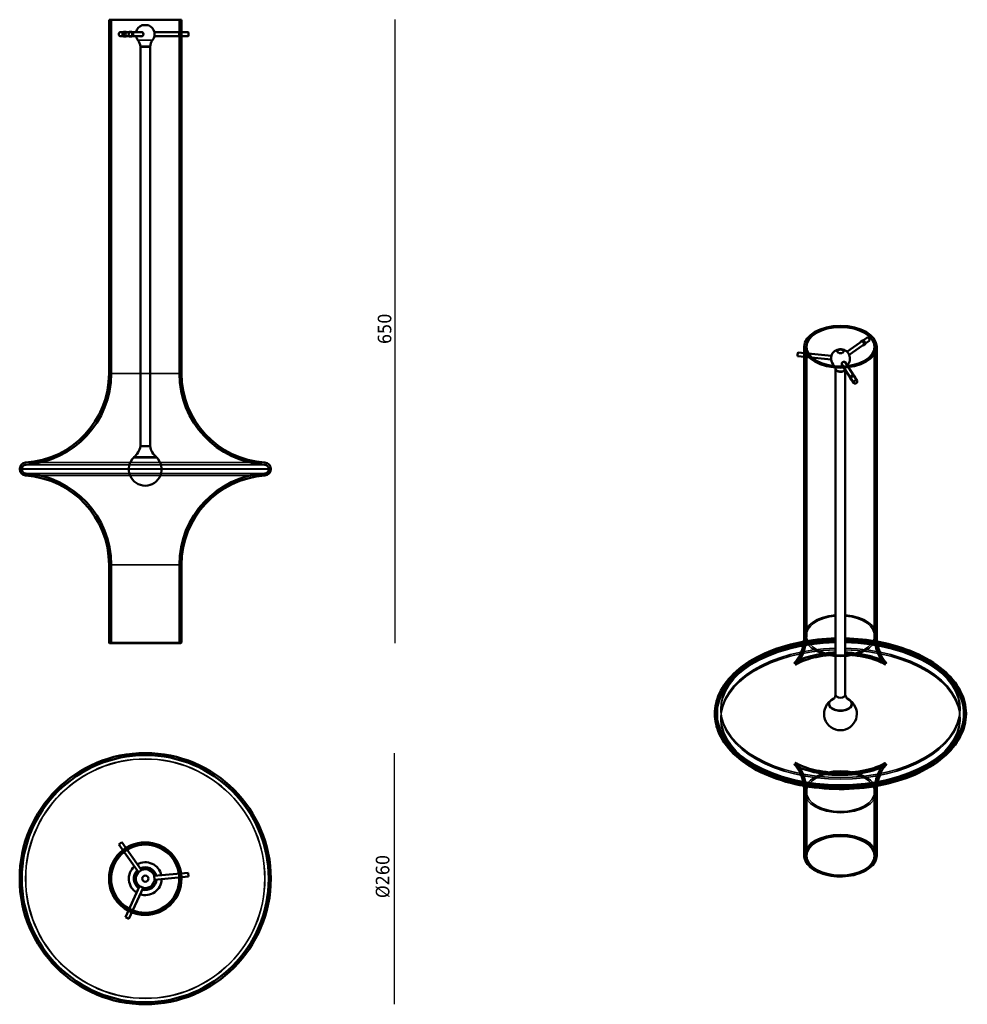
# Model space of a CAD drawing. Header units: millimetres. Extents: x 346 to 1327, y 86 to 1105.
import ezdxf

# ---------------------------------------------------------------- set-up
doc = ezdxf.new("R2010")
doc.units = ezdxf.units.MM
doc.header["$LTSCALE"] = 4
for name, color, linetype, lineweight in [('Quota (ISO)', 7, 'Continuous', 25), ('Visibile (ISO)', 7, 'Continuous', 50), ('Visibile sottile (ISO)', 7, 'Continuous', 35)]:
    doc.layers.add(name, color=color, linetype=linetype, lineweight=lineweight)
doc.styles.add('Testo nota (ISO)', font='tahoma.ttf')
doc.dimstyles.new('Default (ISO)', dxfattribs={"dimscale": 4, "dimtxt": 3.5, "dimasz": 2.5, "dimexe": 3.175, "dimexo": 0, "dimgap": 0.762, "dimtad": 1, "dimrnd": 1e-08, "dimzin": 0, "dimtxsty": 'Testo nota (ISO)', "dimcen": 0.09, "dimdle": 10, "dimclrd": 256, "dimclre": 256, "dimclrt": 256, "dimazin": 0, "dimtfac": 1.001486, "dimtmove": 0, "dimatfit": 3, "dimfxl": 1, "dimtolj": 1, "dimtzin": 0, "dimlwd": -1, "dimlwe": -1, "dimarcsym": 0})

# ---------------------------------------------------------------- blocks, each defined once
blk = doc.blocks.new('*D3')
at = {"layer": 'Defpoints', "color": 0, "transparency": 16777216}
for p in [(513.5, 1105.3), (513, 460.3), (734.4, 460.3)]:
    blk.add_point(p, dxfattribs=at)
at = {"layer": 'Quota (ISO)', "transparency": 16777216}
blk.add_line((734.4, 1105.3), (734.4, 460.3), dxfattribs=at)
at = {"layer": 'Quota (ISO)', "transparency": 16777216, "insert": (716.7, 764.4), "char_height": 14, "attachment_point": 1, "rotation": 90, "style": 'Testo nota (ISO)'}
blk.add_mtext('\\A1; \\fTahoma|b0|i0;\\H14.0000;650', dxfattribs=at)
blk = doc.blocks.new('_None')
blk = doc.blocks.new('*D5')
at = {"layer": 'Defpoints', "color": 0, "transparency": 16777216}
for p in [(476, 346.5), (476, 86.5), (733.7, 86.5)]:
    blk.add_point(p, dxfattribs=at)
at = {"layer": 'Quota (ISO)', "transparency": 16777216}
blk.add_line((733.7, 346.5), (733.7, 86.5), dxfattribs=at)
at = {"layer": 'Quota (ISO)', "transparency": 16777216, "insert": (714.7, 191.3), "char_height": 14, "attachment_point": 1, "rotation": 90, "style": 'Testo nota (ISO)'}
blk.add_mtext('\\A1; \\fTahoma|b0|i0;\\H14.0000;Ø260', dxfattribs=at)

msp = doc.modelspace()

# ---------------------------------------------------------------- linework, layer by layer
at = {"layer": 'Visibile (ISO)'}
for p, q in [((513.48, 1105.251), (438.48, 1105.251)), ((438.48, 739.251), (438.48, 1105.251)), ((440.68, 1105.251), (511.28, 1105.251)), ((440.68, 739.251), (440.68, 1105.251)), ((511.28, 739.251), (511.28, 1105.251)), ((513.48, 739.251), (513.48, 1105.251)), ((457.271, 1092.251), (450.129, 1092.251)), ((455.588, 1092.751), (454.317, 1092.751)), ((472.217, 1092.251), (457.271, 1092.251)), ((461.222, 1092.751), (460.302, 1092.751)), ((472.731, 1099.444), (479.229, 1099.444)), ((485.521, 1092.251), (520.54, 1092.251)), ((511.13, 1092.751), (513.32, 1092.751)), ((457.271, 1088.251), (450.129, 1088.251)), ((455.588, 1087.751), (454.317, 1087.751)), ((472.217, 1088.251), (457.271, 1088.251)), ((461.222, 1087.751), (460.302, 1087.751)), ((485.521, 1088.251), (520.54, 1088.251)), ((511.13, 1087.751), (513.32, 1087.751)), ((480.998, 1077.347), (470.962, 1077.347)), ((470.962, 1077.001), (470.962, 1077.347)), ((480.998, 1077.001), (470.962, 1077.001)), ((470.98, 664.001), (470.98, 1077.001)), ((480.98, 664.001), (480.98, 1077.001)), ((480.998, 1077.001), (480.998, 1077.347)), ((1202.481, 761.69), (1223.238, 776.118)), ((1158.287, 468.011), (1158.287, 766.849)), ((1160.487, 468.011), (1160.487, 766.849)), ((1204.764, 758.405), (1225.521, 772.834)), ((1216.883, 772.31), (1218.291, 773.288)), ((1219.737, 768.204), (1221.144, 769.183)), ((1231.087, 468.011), (1231.087, 766.849)), ((1233.287, 468.011), (1233.287, 766.849)), ((1186.093, 753.549), (1151.481, 756.97)), ((1186.487, 757.53), (1151.875, 760.95)), ((1160.776, 755.549), (1158.606, 755.763)), ((1161.268, 760.525), (1159.098, 760.739)), ((1190.769, 743.783), (1190.769, 743.994)), ((1197.223, 748.649), (1209.618, 729.289)), ((1200.591, 750.806), (1212.987, 731.446)), ((1190.787, 406.569), (1190.787, 743.538)), ((1200.787, 406.569), (1200.787, 743.083)), ((1205.896, 734.176), (1206.66, 732.982)), ((1210.107, 736.872), (1210.871, 735.678)), ((480.98, 664.001), (470.98, 664.001)), ((480.98, 664.001), (470.98, 664.001)), ((464.141, 652.301), (487.819, 652.301)), ((464.18, 652.601), (487.78, 652.601)), ((464.18, 652.601), (464.18, 652.301)), ((464.18, 652.301), (487.78, 652.301)), ((487.78, 652.601), (487.78, 652.301)), ((345.98, 640.037), (345.98, 640.465)), ((348.18, 640.037), (348.18, 640.465)), ((603.78, 640.037), (603.78, 640.465)), ((605.98, 640.037), (605.98, 640.465)), ((438.48, 460.751), (438.48, 541.251)), ((440.68, 460.251), (440.68, 541.251)), ((511.28, 460.251), (511.28, 541.251)), ((513.48, 460.751), (513.48, 541.251)), ((512.98, 460.251), (438.98, 460.251)), ((511.28, 460.251), (440.68, 460.251)), ((1065.787, 387.003), (1065.787, 387.352)), ((1067.987, 387.003), (1067.987, 387.352)), ((1183.987, 397.261), (1183.987, 397.016)), ((1207.587, 397.261), (1207.587, 397.016)), ((1323.587, 387.003), (1323.587, 387.352)), ((1325.787, 387.003), (1325.787, 387.352)), ((1158.287, 240.617), (1158.287, 306.345)), ((1160.487, 240.208), (1160.487, 306.345)), ((1231.087, 240.208), (1231.087, 306.345)), ((1233.287, 240.617), (1233.287, 306.345)), ((451.762, 254.181), (448.497, 251.87)), ((468.867, 223.086), (448.497, 251.87)), ((472.132, 225.397), (451.762, 254.181)), ((453.599, 243.796), (452.325, 245.596)), ((457.68, 246.684), (456.406, 248.484)), ((468.663, 222.942), (472.336, 225.541)), ((485.219, 219.612), (485.634, 215.132)), ((485.242, 219.363), (520.355, 222.613)), ((485.611, 215.38), (520.724, 218.63)), ((510.811, 222.232), (513.007, 222.435)), ((511.272, 217.253), (513.468, 217.456)), ((520.724, 218.63), (520.355, 222.613)), ((470.197, 208.716), (455.454, 176.682)), ((473.831, 207.044), (459.088, 175.01)), ((474.058, 206.939), (469.97, 208.821)), ((458.988, 185.557), (458.066, 183.553)), ((463.53, 183.466), (462.608, 181.463)), ((455.454, 176.682), (459.088, 175.01))]:
    msp.add_line(p, q, dxfattribs=at)
for radius in [130, 130, 127.8, 127.8, 37.5, 35.3, 3.249]:
    msp.add_circle((475.98, 216.498), radius, dxfattribs=at)
for centre, radius, start, end in [((475.98, 1090.251), 9.75, 109.462366, 168.162996), ((475.98, 1090.251), 9.75, 12.267621, 70.537634), ((475.98, 1090.251), 9.75, 191.837004, 218.269619), ((458.594, 1076.536), 12.394, 3.753628, 38.269619), ((493.366, 1076.536), 12.394, 141.730381, 176.246372), ((475.98, 1090.251), 9.75, 321.730381, 347.732379), ((1195.787, 754.601), 9.75, 314.466809, 163.582718), ((1195.787, 754.601), 9.75, 185.12969, 229.337541), ((345.98, 739.251), 92.5, 273.764552, 0), ((345.98, 739.251), 94.7, 273.764552, 0), ((605.98, 739.251), 94.7, 180, 266.235448), ((605.98, 739.251), 92.5, 180, 266.235448), ((453.613, 666.632), 17.565, 306.983268, 351.38532), ((498.347, 666.632), 17.565, 188.61468, 233.016732), ((475.98, 640.101), 17, 134.139443, 45.860557), ((352.48, 640.465), 6.5, 93.764552, 180), ((352.48, 640.465), 4.3, 93.764552, 180), ((599.48, 640.465), 4.3, 0, 86.235448), ((599.48, 640.465), 6.5, 0, 86.235448), ((352.48, 640.037), 6.5, 180, 266.235448), ((352.48, 640.037), 4.3, 180, 266.235448), ((345.98, 541.251), 92.5, 0, 86.235448), ((345.98, 541.251), 94.7, 0, 86.235448), ((605.98, 541.251), 94.7, 93.764552, 180), ((605.98, 541.251), 92.5, 93.764552, 180), ((599.48, 640.037), 4.3, 273.764552, 0), ((599.48, 640.037), 6.5, 273.764552, 0), ((438.98, 460.751), 0.5, 180, 270), ((512.98, 460.751), 0.5, 270, 0), ((1195.787, 387.055), 17, 127.389414, 52.610586), ((475.98, 216.498), 37.5, 128.34427, 242.229819), ((475.98, 216.498), 37.5, 128.34427, 242.229819), ((475.98, 216.498), 37.5, 128.34427, 242.229819), ((475.98, 216.498), 37.5, 8.34427, 122.229819), ((475.98, 216.498), 37.5, 8.34427, 122.229819), ((475.98, 216.498), 37.5, 8.34427, 122.229819), ((475.98, 216.498), 35.3, 8.535004, 122.039086), ((475.98, 216.498), 35.3, 8.535004, 122.039086), ((475.98, 216.498), 35.3, 8.535004, 122.039086), ((475.98, 216.498), 35.3, 128.535004, 242.039086), ((475.98, 216.498), 35.3, 128.535004, 242.039086), ((475.98, 216.498), 35.3, 128.535004, 242.039086), ((475.98, 216.498), 17, 132.043372, 238.530718), ((475.98, 216.498), 11.839, 135.01291, 235.56118), ((475.98, 216.498), 11.8, 135.045302, 235.528788), ((475.98, 216.498), 17, 12.043372, 118.530718), ((475.98, 216.498), 11.839, 15.01291, 115.56118), ((475.98, 216.498), 11.8, 15.045302, 115.528788), ((475.98, 216.498), 9.75, 18.629409, 111.944681), ((475.98, 216.498), 37.5, 248.34427, 2.229819), ((475.98, 216.498), 37.5, 248.34427, 2.229819), ((475.98, 216.498), 37.5, 248.34427, 2.229819), ((475.98, 216.498), 35.3, 248.535004, 2.039086), ((475.98, 216.498), 35.3, 248.535004, 2.039086), ((475.98, 216.498), 35.3, 248.535004, 2.039086), ((475.98, 216.498), 9.75, 138.629409, 231.944681), ((475.98, 216.498), 17, 252.043372, 358.530718), ((475.98, 216.498), 11.839, 255.01291, 355.56118), ((475.98, 216.498), 11.8, 255.045302, 355.528788), ((475.98, 216.498), 9.75, 258.629409, 351.944681)]:
    msp.add_arc(centre, radius, start, end, dxfattribs=at)
for centre, major_axis, ratio, start_param, end_param in [((450.129, 1090.251), (0, -2), 0.81626823, 3.14159265, 6.28318531), ((472.014, 1090.251), (0, 2.25), 0.90841367, 2.6657104, 6.75906756), ((472.217, 1090.251), (0, 2.25), 0.90841367, 0.04980982, 0.47588225), ((472.217, 1090.251), (0, 2), 0.90841367, 3.14159265, 6.28318531), ((485.426, 1090.251), (0, 2.25), 0.09214544, 3.54241897, 5.88235899), ((520.54, 1090.251), (0, 2), 0.09214544, 3.14159265, 6.28318531), ((472.217, 1090.251), (0, -2.25), 0.90841367, 5.80730306, 6.23337548), ((1224.379, 774.476), (-1.142, 1.642), 0.62809416, 3.14159265, 6.28318531), ((1151.678, 758.96), (-0.197, -1.99), 0.13775298, 3.14159265, 6.28318531), ((1186.436, 755.525), (-0.221, -2.239), 0.13775298, 3.76820986, 5.6565681), ((1195.787, 743.783), (-5.018, 0), 0.57735027, 0, 2.9425076), ((1195.787, 744.065), (-5.018, 0), 0.57735027, 0.04640785, 2.88116973), ((1199.076, 749.464), (-1.895, -1.213), 0.76584714, 2.6657104, 6.75906756), ((1198.907, 749.727), (-1.684, -1.078), 0.76584714, 5.7036341, 6.28318531), ((1198.907, 749.727), (-1.895, -1.213), 0.76584714, 0.09096005, 0.47588225), ((1198.907, 749.727), (1.684, 1.078), 0.76584714, 0, 0.5795512), ((1198.907, 749.727), (1.895, 1.213), 0.76584714, 5.80730306, 6.19222525), ((1195.787, 397.261), (11.8, 0), 0.57735027, 2.19827466, 7.2265033), ((1195.787, 397.016), (11.839, 0), 0.57735027, 3.03197881, 6.39279915), ((1195.787, 406.569), (-5, 0), 0.57735027, 0, 3.14159265), ((1195.787, 406.569), (-5, 0), 0.57735027, 0, 3.14159265), ((1195.787, 397.016), (11.8, 0), 0.57735027, 3.14159265, 6.28318531)]:
    msp.add_ellipse(centre, major_axis=major_axis, ratio=ratio, start_param=start_param, end_param=end_param, dxfattribs=at)
for centre, major_axis, ratio in [((457.271, 1090.251), (0, -2), 0.90841367), ((1195.787, 766.849), (-37.5, 0), 0.57735027), ((1195.787, 766.849), (35.3, 0), 0.57735027), ((1195.787, 762.107), (3.249, 0), 0.57735027), ((1211.302, 730.367), (-1.684, -1.078), 0.76584714), ((1195.787, 240.208), (-35.3, 0), 0.57735027)]:
    msp.add_ellipse(centre, major_axis=major_axis, ratio=ratio, dxfattribs=at)
for points, knots in [([(455.559, 1092.251), (455.42, 1092.374), (455.267, 1092.48), (454.849, 1092.688), (454.574, 1092.751), (454.061, 1092.751), (453.79, 1092.688), (453.296, 1092.433), (453.073, 1092.241), (452.723, 1091.797), (452.573, 1091.516), (452.373, 1090.9), (452.325, 1090.565), (452.325, 1090.251)], [0.976767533, 0.976767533, 0.976767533, 0.976767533, 1.036218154, 1.036218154, 1.13041977, 1.13041977, 1.224621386, 1.224621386, 1.318823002, 1.318823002, 1.413024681, 1.413024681, 1.50722636, 1.50722636, 1.50722636, 1.50722636]), ([(452.325, 1090.251), (452.325, 1089.937), (452.373, 1089.602), (452.573, 1088.986), (452.723, 1088.705), (453.073, 1088.261), (453.296, 1088.069), (453.79, 1087.814), (454.061, 1087.751), (454.574, 1087.751), (454.849, 1087.814), (455.267, 1088.022), (455.42, 1088.128), (455.559, 1088.252)], [0, 0, 0, 0, 0.094201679, 0.094201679, 0.188403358, 0.188403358, 0.282604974, 0.282604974, 0.37680659, 0.37680659, 0.471008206, 0.471008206, 0.530458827, 0.530458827, 0.530458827, 0.530458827]), ([(453.599, 1090.251), (453.599, 1090.565), (453.647, 1090.9), (453.846, 1091.516), (453.996, 1091.797), (454.345, 1092.241), (454.568, 1092.433), (455.061, 1092.688), (455.332, 1092.751), (455.844, 1092.751), (456.12, 1092.688), (456.538, 1092.48), (456.692, 1092.374), (456.831, 1092.251)], [-1.507288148, -1.507288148, -1.507288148, -1.507288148, -1.413082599, -1.413082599, -1.318877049, -1.318877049, -1.22467158, -1.22467158, -1.130466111, -1.130466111, -1.036260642, -1.036260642, -0.97680851, -0.97680851, -0.97680851, -0.97680851]), ([(456.831, 1088.252), (456.692, 1088.128), (456.538, 1088.022), (456.12, 1087.814), (455.844, 1087.751), (455.332, 1087.751), (455.061, 1087.814), (454.568, 1088.069), (454.345, 1088.261), (453.996, 1088.705), (453.846, 1088.986), (453.647, 1089.602), (453.599, 1089.937), (453.599, 1090.251)], [-0.530479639, -0.530479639, -0.530479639, -0.530479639, -0.471027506, -0.471027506, -0.376822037, -0.376822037, -0.282616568, -0.282616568, -0.188411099, -0.188411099, -0.094205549, -0.094205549, 0, 0, 0, 0]), ([(458.953, 1092.251), (459.099, 1092.374), (459.264, 1092.48), (459.715, 1092.688), (460.017, 1092.751), (460.588, 1092.751), (460.894, 1092.688), (461.46, 1092.433), (461.72, 1092.241), (462.132, 1091.797), (462.311, 1091.516), (462.549, 1090.9), (462.608, 1090.565), (462.608, 1090.251)], [0.976767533, 0.976767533, 0.976767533, 0.976767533, 1.036218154, 1.036218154, 1.13041977, 1.13041977, 1.224621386, 1.224621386, 1.318823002, 1.318823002, 1.413024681, 1.413024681, 1.50722636, 1.50722636, 1.50722636, 1.50722636]), ([(463.53, 1090.251), (463.53, 1090.565), (463.471, 1090.9), (463.232, 1091.516), (463.053, 1091.797), (462.64, 1092.241), (462.38, 1092.433), (461.813, 1092.688), (461.507, 1092.751), (460.937, 1092.751), (460.634, 1092.688), (460.184, 1092.48), (460.02, 1092.374), (459.873, 1092.251)], [-1.507288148, -1.507288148, -1.507288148, -1.507288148, -1.413082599, -1.413082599, -1.318877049, -1.318877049, -1.22467158, -1.22467158, -1.130466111, -1.130466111, -1.036260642, -1.036260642, -0.97680851, -0.97680851, -0.97680851, -0.97680851]), ([(462.608, 1090.251), (462.608, 1089.937), (462.549, 1089.602), (462.311, 1088.986), (462.132, 1088.705), (461.72, 1088.261), (461.46, 1088.069), (460.894, 1087.814), (460.588, 1087.751), (460.302, 1087.751)], [0, 0, 0, 0, 0.094201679, 0.094201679, 0.188403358, 0.188403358, 0.282604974, 0.282604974, 0.37680659, 0.37680659, 0.37680659, 0.37680659]), ([(461.222, 1087.751), (461.507, 1087.751), (461.813, 1087.814), (462.38, 1088.069), (462.64, 1088.261), (463.053, 1088.705), (463.232, 1088.986), (463.471, 1089.602), (463.53, 1089.937), (463.53, 1090.251)], [-0.376822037, -0.376822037, -0.376822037, -0.376822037, -0.282616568, -0.282616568, -0.188411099, -0.188411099, -0.094205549, -0.094205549, 0, 0, 0, 0]), ([(510.96, 1092.251), (510.982, 1092.374), (511.006, 1092.48), (511.065, 1092.688), (511.101, 1092.751), (511.159, 1092.751), (511.185, 1092.688), (511.225, 1092.433), (511.239, 1092.241), (511.258, 1091.797), (511.264, 1091.516), (511.271, 1090.9), (511.272, 1090.565), (511.272, 1089.937), (511.271, 1089.602), (511.264, 1088.986), (511.258, 1088.705), (511.239, 1088.261), (511.225, 1088.069), (511.185, 1087.814), (511.159, 1087.751), (511.101, 1087.751), (511.065, 1087.814), (511.006, 1088.022), (510.982, 1088.128), (510.96, 1088.252)], [-1.28412371, -1.28412371, -1.28412371, -1.28412371, -1.22467158, -1.22467158, -1.13046611, -1.13046611, -1.03626064, -1.03626064, -0.94205517, -0.94205517, -0.84784962, -0.84784962, -0.75364407, -0.75364407, -0.65943852, -0.65943852, -0.56523298, -0.56523298, -0.47102751, -0.47102751, -0.37682204, -0.37682204, -0.28261657, -0.28261657, -0.22316444, -0.22316444, -0.22316444, -0.22316444]), ([(513.152, 1088.252), (513.174, 1088.128), (513.197, 1088.022), (513.256, 1087.814), (513.292, 1087.751), (513.349, 1087.751), (513.376, 1087.814), (513.417, 1088.069), (513.432, 1088.261), (513.452, 1088.705), (513.458, 1088.986), (513.466, 1089.602), (513.468, 1089.937), (513.468, 1090.565), (513.466, 1090.9), (513.458, 1091.516), (513.452, 1091.797), (513.432, 1092.241), (513.417, 1092.433), (513.376, 1092.688), (513.349, 1092.751), (513.292, 1092.751), (513.256, 1092.688), (513.197, 1092.48), (513.174, 1092.374), (513.152, 1092.251)], [0.22315435, 0.22315435, 0.22315435, 0.22315435, 0.28260497, 0.28260497, 0.37680659, 0.37680659, 0.47100821, 0.47100821, 0.56520982, 0.56520982, 0.6594115, 0.6594115, 0.75361318, 0.75361318, 0.84781486, 0.84781486, 0.94201654, 0.94201654, 1.03621815, 1.03621815, 1.13041977, 1.13041977, 1.22462139, 1.22462139, 1.28407201, 1.28407201, 1.28407201, 1.28407201]), ([(460.302, 1087.751), (460.017, 1087.751), (459.715, 1087.814), (459.264, 1088.022), (459.099, 1088.128), (458.953, 1088.252)], [0.37680659, 0.37680659, 0.37680659, 0.37680659, 0.471008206, 0.471008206, 0.530458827, 0.530458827, 0.530458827, 0.530458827]), ([(459.873, 1088.252), (460.02, 1088.128), (460.184, 1088.022), (460.634, 1087.814), (460.937, 1087.751), (461.222, 1087.751)], [-0.530479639, -0.530479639, -0.530479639, -0.530479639, -0.471027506, -0.471027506, -0.376822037, -0.376822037, -0.376822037, -0.376822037]), ([(1216.37, 771.344), (1216.389, 771.536), (1216.437, 771.72), (1216.62, 772.087), (1216.775, 772.25), (1217.131, 772.459), (1217.355, 772.518), (1217.839, 772.506), (1218.1, 772.436), (1218.583, 772.204), (1218.837, 772.027), (1219.301, 771.585), (1219.509, 771.318), (1219.836, 770.783), (1219.977, 770.477), (1220.162, 769.872), (1220.208, 769.574), (1220.208, 769.061), (1220.162, 768.813), (1219.977, 768.411), (1219.836, 768.258), (1219.509, 768.069), (1219.301, 768.021), (1218.953, 768.041), (1218.83, 768.063), (1218.707, 768.098)], [-1.48479018, -1.48479018, -1.48479018, -1.48479018, -1.4130826, -1.4130826, -1.31887705, -1.31887705, -1.22467158, -1.22467158, -1.13046611, -1.13046611, -1.03626064, -1.03626064, -0.94205517, -0.94205517, -0.84784962, -0.84784962, -0.75364407, -0.75364407, -0.65943852, -0.65943852, -0.56523298, -0.56523298, -0.47102751, -0.47102751, -0.4236759, -0.4236759, -0.4236759, -0.4236759]), ([(1220.113, 769.075), (1220.236, 769.04), (1220.359, 769.018), (1220.707, 768.999), (1220.916, 769.047), (1221.244, 769.237), (1221.385, 769.39), (1221.571, 769.792), (1221.617, 770.04), (1221.617, 770.553), (1221.571, 770.852), (1221.385, 771.456), (1221.244, 771.761), (1220.916, 772.296), (1220.707, 772.562), (1220.243, 773.005), (1219.988, 773.181), (1219.505, 773.413), (1219.245, 773.483), (1218.761, 773.495), (1218.538, 773.437), (1218.183, 773.229), (1218.028, 773.066), (1217.846, 772.699), (1217.798, 772.515), (1217.779, 772.324)], [0.42365988, 0.42365988, 0.42365988, 0.42365988, 0.47100821, 0.47100821, 0.56520982, 0.56520982, 0.6594115, 0.6594115, 0.75361318, 0.75361318, 0.84781486, 0.84781486, 0.94201654, 0.94201654, 1.03621815, 1.03621815, 1.13041977, 1.13041977, 1.22462139, 1.22462139, 1.318823, 1.318823, 1.41302468, 1.41302468, 1.48472853, 1.48472853, 1.48472853, 1.48472853]), ([(1159.301, 760.216), (1159.296, 760.261), (1159.29, 760.303), (1159.255, 760.522), (1159.211, 760.643), (1159.116, 760.755), (1159.057, 760.753), (1158.938, 760.613), (1158.877, 760.474), (1158.771, 760.116), (1158.719, 759.874), (1158.631, 759.314), (1158.594, 758.996), (1158.54, 758.379), (1158.518, 758.039), (1158.491, 757.389), (1158.485, 757.079), (1158.485, 756.823)], [0.827133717, 0.827133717, 0.827133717, 0.827133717, 0.847814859, 0.847814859, 0.942016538, 0.942016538, 1.036218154, 1.036218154, 1.13041977, 1.13041977, 1.224621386, 1.224621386, 1.318823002, 1.318823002, 1.413024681, 1.413024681, 1.50722636, 1.50722636, 1.50722636, 1.50722636]), ([(1158.485, 756.823), (1158.485, 756.567), (1158.491, 756.329), (1158.518, 755.973), (1158.54, 755.854), (1158.594, 755.747), (1158.631, 755.75), (1158.719, 755.894), (1158.771, 756.034), (1158.827, 756.223), (1158.83, 756.233), (1158.833, 756.243)], [0, 0, 0, 0, 0.094201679, 0.094201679, 0.188403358, 0.188403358, 0.282604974, 0.282604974, 0.37680659, 0.37680659, 0.382087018, 0.382087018, 0.382087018, 0.382087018]), ([(1160.658, 756.608), (1160.658, 756.865), (1160.664, 757.174), (1160.691, 757.824), (1160.712, 758.164), (1160.764, 758.781), (1160.8, 759.099), (1160.888, 759.66), (1160.94, 759.902), (1161.046, 760.26), (1161.107, 760.398), (1161.227, 760.539), (1161.286, 760.541), (1161.383, 760.429), (1161.427, 760.307), (1161.463, 760.088), (1161.469, 760.046), (1161.474, 760.001)], [-1.507288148, -1.507288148, -1.507288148, -1.507288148, -1.413082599, -1.413082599, -1.318877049, -1.318877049, -1.22467158, -1.22467158, -1.130466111, -1.130466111, -1.036260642, -1.036260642, -0.942055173, -0.942055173, -0.847849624, -0.847849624, -0.827165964, -0.827165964, -0.827165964, -0.827165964]), ([(1161.002, 756.029), (1160.999, 756.019), (1160.996, 756.008), (1160.94, 755.82), (1160.888, 755.68), (1160.8, 755.536), (1160.764, 755.532), (1160.712, 755.64), (1160.691, 755.759), (1160.664, 756.115), (1160.658, 756.352), (1160.658, 756.608)], [-0.382102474, -0.382102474, -0.382102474, -0.382102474, -0.376822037, -0.376822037, -0.282616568, -0.282616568, -0.188411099, -0.188411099, -0.094205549, -0.094205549, 0, 0, 0, 0]), ([(1190.774, 743.931), (1190.741, 744.341), (1190.669, 744.737), (1190.475, 745.454), (1190.353, 745.773), (1190.1, 746.312), (1189.97, 746.531), (1189.739, 746.872), (1189.638, 746.993), (1189.492, 747.154), (1189.446, 747.195), (1189.433, 747.205)], [5.713718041, 5.713718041, 5.713718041, 5.713718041, 5.822790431, 5.822790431, 5.931862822, 5.931862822, 6.040935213, 6.040935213, 6.150007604, 6.150007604, 6.259079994, 6.259079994, 6.259079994, 6.259079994]), ([(1210.34, 736.033), (1210.34, 736.29), (1210.283, 736.548), (1210.049, 736.991), (1209.873, 737.175), (1209.464, 737.437), (1209.205, 737.531), (1208.633, 737.607), (1208.32, 737.589), (1207.731, 737.463), (1207.416, 737.348), (1206.832, 737.025), (1206.564, 736.818), (1206.14, 736.379), (1205.956, 736.117), (1205.711, 735.572), (1205.65, 735.289), (1205.65, 734.776), (1205.711, 734.513), (1205.956, 734.052), (1206.14, 733.854), (1206.523, 733.597), (1206.729, 733.505), (1206.955, 733.449)], [-1.50728815, -1.50728815, -1.50728815, -1.50728815, -1.4130826, -1.4130826, -1.31887705, -1.31887705, -1.22467158, -1.22467158, -1.13046611, -1.13046611, -1.03626064, -1.03626064, -0.94205517, -0.94205517, -0.84784962, -0.84784962, -0.75364407, -0.75364407, -0.65943852, -0.65943852, -0.56523298, -0.56523298, -0.48955897, -0.48955897, -0.48955897, -0.48955897]), ([(1207.718, 732.257), (1207.492, 732.313), (1207.286, 732.404), (1206.904, 732.661), (1206.72, 732.858), (1206.475, 733.319), (1206.415, 733.582), (1206.415, 734.095), (1206.475, 734.378), (1206.72, 734.924), (1206.904, 735.186), (1207.328, 735.626), (1207.595, 735.833), (1208.179, 736.156), (1208.494, 736.272), (1209.083, 736.398), (1209.396, 736.416), (1209.968, 736.339), (1210.228, 736.244), (1210.637, 735.982), (1210.813, 735.797), (1211.047, 735.354), (1211.105, 735.096), (1211.105, 734.839)], [0.48954049, 0.48954049, 0.48954049, 0.48954049, 0.56520982, 0.56520982, 0.6594115, 0.6594115, 0.75361318, 0.75361318, 0.84781486, 0.84781486, 0.94201654, 0.94201654, 1.03621815, 1.03621815, 1.13041977, 1.13041977, 1.22462139, 1.22462139, 1.318823, 1.318823, 1.41302468, 1.41302468, 1.50722636, 1.50722636, 1.50722636, 1.50722636]), ([(1190.787, 465.098), (1178.177, 464.812), (1165.639, 463.436), (1140.547, 458.364), (1128.12, 454.451), (1105.865, 444.399), (1096.048, 438.255), (1080.179, 424.226), (1074.086, 416.341), (1067.335, 401.269), (1065.787, 394.317), (1065.787, 387.352)], [5.96841097, 5.96841097, 5.96841097, 5.96841097, 6.26589701, 6.26589701, 6.59296318, 6.59296318, 6.92140141, 6.92140141, 7.24683369, 7.24683369, 7.4999059, 7.4999059, 7.4999059, 7.4999059]), ([(1190.787, 462.898), (1178.149, 462.608), (1165.587, 461.212), (1140.755, 456.127), (1128.591, 452.267), (1106.875, 442.424), (1097.331, 436.437), (1081.932, 422.854), (1076.052, 415.258), (1069.491, 400.769), (1067.987, 394.065), (1067.987, 387.352)], [5.96880761, 5.96880761, 5.96880761, 5.96880761, 6.26996921, 6.26996921, 6.59468401, 6.59468401, 6.9203396, 6.9203396, 7.24416833, 7.24416833, 7.4999059, 7.4999059, 7.4999059, 7.4999059]), ([(1158.287, 468.011), (1158.287, 459.63), (1155.813, 451.603), (1151.2, 442.846), (1149.287, 440.795), (1147.96, 439.492), (1148.013, 439.635), (1149.474, 440.618), (1150.783, 441.408), (1154.559, 443.228), (1157.065, 444.266), (1163.239, 446.325), (1166.984, 447.338), (1175.513, 449.068), (1180.355, 449.755), (1187.156, 450.297), (1188.966, 450.403), (1190.787, 450.472)], [5.06646471, 5.06646471, 5.06646471, 5.06646471, 5.36169696, 5.36169696, 5.59809329, 5.59809329, 5.77584833, 5.77584833, 5.94163132, 5.94163132, 6.11354817, 6.11354817, 6.29938807, 6.29938807, 6.50020428, 6.50020428, 6.57187114, 6.57187114, 6.57187114, 6.57187114]), ([(1160.487, 468.011), (1160.487, 459.481), (1158.049, 451.274), (1153.221, 441.851), (1151.1, 439.505), (1149.422, 437.835), (1149.324, 437.861), (1150.506, 438.665), (1151.668, 439.38), (1155.124, 441.069), (1157.446, 442.051), (1163.215, 444.02), (1166.735, 445.002), (1174.8, 446.713), (1179.406, 447.414), (1186.363, 448.043), (1188.567, 448.185), (1190.787, 448.27)], [5.06646471, 5.06646471, 5.06646471, 5.06646471, 5.35407031, 5.35407031, 5.59216017, 5.59216017, 5.77054608, 5.77054608, 5.93466827, 5.93466827, 6.10343084, 6.10343084, 6.28524213, 6.28524213, 6.48187223, 6.48187223, 6.5707618, 6.5707618, 6.5707618, 6.5707618]), ([(1200.787, 448.27), (1205.664, 448.083), (1210.464, 447.617), (1219.615, 446.201), (1223.942, 445.232), (1231.176, 443.141), (1234.16, 442.034), (1238.602, 440.076), (1240.163, 439.211), (1241.945, 438.099), (1242.221, 437.826), (1241.626, 438.348), (1240.695, 439.199), (1237.843, 442.973), (1235.768, 446.303), (1232.322, 455.667), (1231.087, 461.801), (1231.087, 468.011)], [6.70376027, 6.70376027, 6.70376027, 6.70376027, 6.89908474, 6.89908474, 7.10156137, 7.10156137, 7.28931654, 7.28931654, 7.4615012, 7.4615012, 7.62557525, 7.62557525, 7.79660863, 7.79660863, 7.99867366, 7.99867366, 8.20805736, 8.20805736, 8.20805736, 8.20805736]), ([(1200.787, 450.472), (1201.005, 450.464), (1201.224, 450.455), (1206.833, 450.215), (1212.121, 449.649), (1221.718, 448.016), (1226.056, 446.969), (1233.227, 444.757), (1236.147, 443.606), (1240.421, 441.613), (1241.881, 440.754), (1243.454, 439.715), (1243.616, 439.511), (1242.801, 440.274), (1241.751, 441.319), (1238.74, 445.701), (1236.648, 449.541), (1234.016, 458.576), (1233.287, 463.281), (1233.287, 468.011)], [6.70265093, 6.70265093, 6.70265093, 6.70265093, 6.71125646, 6.71125646, 6.92379677, 6.92379677, 7.127962, 7.127962, 7.31666267, 7.31666267, 7.4897055, 7.4897055, 7.65548616, 7.65548616, 7.83047009, 7.83047009, 8.04143137, 8.04143137, 8.20805736, 8.20805736, 8.20805736, 8.20805736]), ([(1325.787, 387.352), (1325.787, 395.378), (1323.724, 403.38), (1315.734, 418.747), (1309.624, 426.066), (1293.776, 439.446), (1283.84, 445.421), (1261.322, 455.201), (1248.722, 458.987), (1224.231, 463.619), (1212.54, 464.831), (1200.787, 465.098)], [4.35831325, 4.35831325, 4.35831325, 4.35831325, 4.64994871, 4.64994871, 4.95810623, 4.95810623, 5.28413704, 5.28413704, 5.61252174, 5.61252174, 5.88980818, 5.88980818, 5.88980818, 5.88980818]), ([(1323.587, 387.352), (1323.587, 395.231), (1321.508, 403.092), (1313.437, 418.147), (1307.307, 425.31), (1291.489, 438.3), (1281.669, 444.072), (1259.459, 453.492), (1247.06, 457.13), (1223.246, 461.504), (1212.046, 462.639), (1200.787, 462.898)], [4.35831325, 4.35831325, 4.35831325, 4.35831325, 4.65847653, 4.65847653, 4.9711045, 4.9711045, 5.29550497, 5.29550497, 5.62109093, 5.62109093, 5.88941154, 5.88941154, 5.88941154, 5.88941154]), ([(1188.6, 402.541), (1188.6, 402.541), (1188.663, 402.587), (1188.947, 402.859), (1189.221, 403.151), (1189.927, 404.215), (1190.376, 405.098), (1190.71, 406.378), (1190.75, 406.553), (1190.787, 406.731)], [4.828142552, 4.828142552, 4.828142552, 4.828142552, 4.95598021, 4.95598021, 5.132311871, 5.132311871, 5.34839003, 5.34839003, 5.381385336, 5.381385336, 5.381385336, 5.381385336]), ([(1200.787, 406.731), (1201.02, 405.578), (1201.442, 404.612), (1202.253, 403.244), (1202.627, 402.854), (1202.92, 402.58), (1202.973, 402.541), (1202.973, 402.541)], [2.472596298, 2.472596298, 2.472596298, 2.472596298, 2.685962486, 2.685962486, 2.90839936, 2.90839936, 3.025839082, 3.025839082, 3.025839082, 3.025839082]), ([(1325.787, 387.003), (1325.787, 378.977), (1323.724, 370.976), (1315.734, 355.608), (1309.624, 348.29), (1293.776, 334.91), (1283.84, 328.935), (1261.322, 319.154), (1248.722, 315.369), (1222.222, 310.356), (1208.332, 309.121), (1180.619, 309.288), (1166.8, 310.684), (1140.547, 315.991), (1128.12, 319.904), (1105.865, 329.956), (1096.048, 336.1), (1080.179, 350.13), (1074.086, 358.015), (1067.335, 373.087), (1065.787, 380.039), (1065.787, 387.003)], [1.92487206, 1.92487206, 1.92487206, 1.92487206, 2.21650751, 2.21650751, 2.52466504, 2.52466504, 2.85069585, 2.85069585, 3.17908054, 3.17908054, 3.50607043, 3.50607043, 3.83245582, 3.83245582, 4.15952198, 4.15952198, 4.48796022, 4.48796022, 4.8133925, 4.8133925, 5.06646471, 5.06646471, 5.06646471, 5.06646471]), ([(1323.587, 387.003), (1323.587, 379.124), (1321.508, 371.263), (1313.437, 356.209), (1307.307, 349.045), (1291.489, 336.055), (1281.669, 330.283), (1259.459, 320.863), (1247.06, 317.225), (1220.989, 312.436), (1207.325, 311.28), (1180.079, 311.541), (1166.502, 312.956), (1140.755, 318.228), (1128.591, 322.088), (1106.875, 331.931), (1097.331, 337.918), (1081.932, 351.501), (1076.052, 359.097), (1069.491, 373.586), (1067.987, 380.29), (1067.987, 387.003)], [1.92487206, 1.92487206, 1.92487206, 1.92487206, 2.22503533, 2.22503533, 2.5376633, 2.5376633, 2.86206377, 2.86206377, 3.18764973, 3.18764973, 3.51228133, 3.51228133, 3.83652801, 3.83652801, 4.16124282, 4.16124282, 4.48689841, 4.48689841, 4.81072714, 4.81072714, 5.06646471, 5.06646471, 5.06646471, 5.06646471]), ([(1160.487, 306.345), (1160.487, 314.874), (1158.049, 323.081), (1153.221, 332.504), (1151.1, 334.851), (1149.422, 336.52), (1149.324, 336.494), (1150.506, 335.691), (1151.668, 334.975), (1155.124, 333.286), (1157.446, 332.305), (1163.215, 330.336), (1166.735, 329.353), (1174.8, 327.642), (1179.406, 326.942), (1189.251, 326.051), (1194.509, 325.892), (1204.95, 326.205), (1210.13, 326.687), (1219.615, 328.154), (1223.942, 329.123), (1231.176, 331.214), (1234.16, 332.322), (1238.602, 334.279), (1240.163, 335.144), (1241.945, 336.256), (1242.221, 336.529), (1241.626, 336.007), (1240.695, 335.157), (1237.843, 331.382), (1235.768, 328.052), (1232.322, 318.689), (1231.087, 312.554), (1231.087, 306.345)], [1.2167206, 1.2167206, 1.2167206, 1.2167206, 1.5043262, 1.5043262, 1.74241606, 1.74241606, 1.92080197, 1.92080197, 2.08492416, 2.08492416, 2.25368673, 2.25368673, 2.43549801, 2.43549801, 2.63212811, 2.63212811, 2.83951713, 2.83951713, 3.04934063, 3.04934063, 3.25181726, 3.25181726, 3.43957243, 3.43957243, 3.61175709, 3.61175709, 3.77583114, 3.77583114, 3.94686452, 3.94686452, 4.14892954, 4.14892954, 4.35831325, 4.35831325, 4.35831325, 4.35831325]), ([(1158.287, 306.345), (1158.287, 314.725), (1155.813, 322.752), (1151.2, 331.51), (1149.287, 333.561), (1147.96, 334.864), (1148.013, 334.72), (1149.474, 333.737), (1150.783, 332.947), (1154.559, 331.127), (1157.065, 330.089), (1163.239, 328.03), (1166.984, 327.018), (1175.513, 325.288), (1180.355, 324.6), (1190.635, 323.782), (1196.089, 323.681), (1206.833, 324.14), (1212.121, 324.706), (1221.718, 326.339), (1226.056, 327.386), (1233.227, 329.598), (1236.147, 330.749), (1240.421, 332.742), (1241.881, 333.601), (1243.454, 334.64), (1243.616, 334.844), (1242.801, 334.081), (1241.751, 333.036), (1238.74, 328.654), (1236.648, 324.814), (1234.016, 315.78), (1233.287, 311.074), (1233.287, 306.345)], [1.2167206, 1.2167206, 1.2167206, 1.2167206, 1.51195284, 1.51195284, 1.74834918, 1.74834918, 1.92610422, 1.92610422, 2.0918872, 2.0918872, 2.26380405, 2.26380405, 2.44964396, 2.44964396, 2.65046017, 2.65046017, 2.86151235, 2.86151235, 3.07405266, 3.07405266, 3.27821789, 3.27821789, 3.46691855, 3.46691855, 3.63996139, 3.63996139, 3.80574204, 3.80574204, 3.98072598, 3.98072598, 4.19168725, 4.19168725, 4.35831325, 4.35831325, 4.35831325, 4.35831325]), ([(455.98, 248.219), (456.085, 248.285), (456.175, 248.342), (456.352, 248.451), (456.406, 248.484), (456.406, 248.484), (456.352, 248.451), (456.135, 248.317), (455.971, 248.215), (455.597, 247.975), (455.361, 247.822), (454.849, 247.479), (454.574, 247.289), (454.061, 246.926), (453.79, 246.729), (453.296, 246.361), (453.073, 246.189), (452.723, 245.916), (452.573, 245.796), (452.373, 245.635), (452.325, 245.596), (452.325, 245.596)], [0.599960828, 0.599960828, 0.599960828, 0.599960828, 0.659411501, 0.659411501, 0.75361318, 0.75361318, 0.847814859, 0.847814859, 0.942016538, 0.942016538, 1.036218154, 1.036218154, 1.13041977, 1.13041977, 1.224621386, 1.224621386, 1.318823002, 1.318823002, 1.413024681, 1.413024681, 1.50722636, 1.50722636, 1.50722636, 1.50722636]), ([(452.325, 245.596), (452.325, 245.596), (452.373, 245.635), (452.536, 245.766), (452.619, 245.833), (452.716, 245.909)], [0, 0, 0, 0, 0.094201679, 0.094201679, 0.153652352, 0.153652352, 0.153652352, 0.153652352]), ([(453.599, 243.796), (453.599, 243.796), (453.647, 243.836), (453.846, 243.997), (453.996, 244.117), (454.345, 244.392), (454.568, 244.564), (455.061, 244.933), (455.332, 245.131), (455.844, 245.493), (456.12, 245.683), (456.633, 246.025), (456.869, 246.178), (457.244, 246.416), (457.408, 246.518), (457.626, 246.651), (457.68, 246.684), (457.68, 246.684), (457.626, 246.651), (457.448, 246.542), (457.358, 246.486), (457.253, 246.421)], [-1.507288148, -1.507288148, -1.507288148, -1.507288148, -1.413082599, -1.413082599, -1.318877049, -1.318877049, -1.22467158, -1.22467158, -1.130466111, -1.130466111, -1.036260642, -1.036260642, -0.942055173, -0.942055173, -0.847849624, -0.847849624, -0.753644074, -0.753644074, -0.659438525, -0.659438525, -0.599986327, -0.599986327, -0.599986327, -0.599986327]), ([(453.989, 244.111), (453.892, 244.034), (453.809, 243.967), (453.647, 243.836), (453.599, 243.796), (453.599, 243.796)], [-0.153657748, -0.153657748, -0.153657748, -0.153657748, -0.094205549, -0.094205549, 0, 0, 0, 0]), ([(1233.287, 240.617), (1233.287, 238.307), (1232.656, 236), (1230.201, 231.602), (1228.359, 229.515), (1223.633, 225.767), (1220.736, 224.111), (1214.196, 221.417), (1210.553, 220.379), (1202.895, 219.023), (1198.881, 218.705), (1190.886, 218.817), (1186.905, 219.247), (1179.373, 220.814), (1175.823, 221.951), (1169.51, 224.826), (1166.748, 226.563), (1162.304, 230.472), (1160.619, 232.644), (1158.721, 236.776), (1158.287, 238.696), (1158.287, 240.617)], [1.92487206, 1.92487206, 1.92487206, 1.92487206, 2.23661577, 2.23661577, 2.55404207, 2.55404207, 2.87592942, 2.87592942, 3.19811203, 3.19811203, 3.51991281, 3.51991281, 3.84157173, 3.84157173, 4.16342083, 4.16342083, 4.4856504, 4.4856504, 4.80724798, 4.80724798, 5.06646471, 5.06646471, 5.06646471, 5.06646471]), ([(510.811, 222.232), (510.811, 222.232), (510.822, 222.17), (510.862, 221.917), (510.891, 221.727), (510.954, 221.287), (510.992, 221.008), (511.065, 220.396), (511.101, 220.063), (511.159, 219.438), (511.185, 219.104), (511.225, 218.489), (511.239, 218.208), (511.258, 217.764), (511.264, 217.572), (511.271, 217.316), (511.272, 217.253), (511.272, 217.253), (511.271, 217.316), (511.265, 217.524), (511.262, 217.631), (511.258, 217.754)], [-1.507288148, -1.507288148, -1.507288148, -1.507288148, -1.413082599, -1.413082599, -1.318877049, -1.318877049, -1.22467158, -1.22467158, -1.130466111, -1.130466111, -1.036260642, -1.036260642, -0.942055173, -0.942055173, -0.847849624, -0.847849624, -0.753644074, -0.753644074, -0.659438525, -0.659438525, -0.599986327, -0.599986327, -0.599986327, -0.599986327]), ([(510.889, 221.736), (510.871, 221.858), (510.854, 221.964), (510.822, 222.17), (510.811, 222.232), (510.811, 222.232)], [-0.153657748, -0.153657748, -0.153657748, -0.153657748, -0.094205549, -0.094205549, 0, 0, 0, 0]), ([(513.007, 222.435), (513.007, 222.435), (513.017, 222.373), (513.049, 222.167), (513.065, 222.062), (513.083, 221.939)], [0, 0, 0, 0, 0.094201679, 0.094201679, 0.153652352, 0.153652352, 0.153652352, 0.153652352]), ([(513.452, 217.957), (513.456, 217.834), (513.46, 217.728), (513.466, 217.519), (513.468, 217.456), (513.468, 217.456), (513.466, 217.519), (513.458, 217.775), (513.452, 217.967), (513.432, 218.411), (513.417, 218.692), (513.376, 219.307), (513.349, 219.641), (513.292, 220.266), (513.256, 220.599), (513.184, 221.211), (513.147, 221.49), (513.085, 221.93), (513.056, 222.12), (513.017, 222.373), (513.007, 222.435), (513.007, 222.435)], [0.599960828, 0.599960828, 0.599960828, 0.599960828, 0.659411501, 0.659411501, 0.75361318, 0.75361318, 0.847814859, 0.847814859, 0.942016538, 0.942016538, 1.036218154, 1.036218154, 1.13041977, 1.13041977, 1.224621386, 1.224621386, 1.318823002, 1.318823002, 1.413024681, 1.413024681, 1.50722636, 1.50722636, 1.50722636, 1.50722636]), ([(458.508, 183.317), (458.399, 183.374), (458.305, 183.424), (458.121, 183.523), (458.066, 183.553), (458.066, 183.553), (458.121, 183.523), (458.347, 183.402), (458.517, 183.312), (458.911, 183.107), (459.162, 182.979), (459.715, 182.708), (460.017, 182.564), (460.588, 182.301), (460.894, 182.165), (461.46, 181.922), (461.72, 181.814), (462.132, 181.648), (462.311, 181.578), (462.549, 181.485), (462.608, 181.463), (462.608, 181.463)], [0.599960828, 0.599960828, 0.599960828, 0.599960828, 0.659411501, 0.659411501, 0.75361318, 0.75361318, 0.847814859, 0.847814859, 0.942016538, 0.942016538, 1.036218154, 1.036218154, 1.13041977, 1.13041977, 1.224621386, 1.224621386, 1.318823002, 1.318823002, 1.413024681, 1.413024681, 1.50722636, 1.50722636, 1.50722636, 1.50722636]), ([(463.53, 183.466), (463.53, 183.466), (463.471, 183.488), (463.232, 183.58), (463.053, 183.649), (462.64, 183.815), (462.38, 183.921), (461.813, 184.164), (461.507, 184.3), (460.937, 184.562), (460.634, 184.706), (460.082, 184.979), (459.832, 185.107), (459.438, 185.313), (459.268, 185.404), (459.043, 185.526), (458.988, 185.557), (458.988, 185.557), (459.043, 185.526), (459.226, 185.427), (459.32, 185.376), (459.429, 185.318)], [-1.507288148, -1.507288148, -1.507288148, -1.507288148, -1.413082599, -1.413082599, -1.318877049, -1.318877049, -1.22467158, -1.22467158, -1.130466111, -1.130466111, -1.036260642, -1.036260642, -0.942055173, -0.942055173, -0.847849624, -0.847849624, -0.753644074, -0.753644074, -0.659438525, -0.659438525, -0.599986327, -0.599986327, -0.599986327, -0.599986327]), ([(463.062, 183.646), (463.177, 183.601), (463.276, 183.563), (463.471, 183.488), (463.53, 183.466), (463.53, 183.466)], [-0.153657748, -0.153657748, -0.153657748, -0.153657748, -0.094205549, -0.094205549, 0, 0, 0, 0]), ([(462.608, 181.463), (462.608, 181.463), (462.549, 181.485), (462.355, 181.561), (462.256, 181.599), (462.141, 181.645)], [0, 0, 0, 0, 0.094201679, 0.094201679, 0.153652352, 0.153652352, 0.153652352, 0.153652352])]:
    msp.add_open_spline(points, degree=3, knots=knots, dxfattribs=at)
for points in [[(1210.299, 735.642), (1210.327, 735.777), (1210.34, 735.909), (1210.34, 736.033)], [(1211.105, 734.839), (1211.105, 734.715), (1211.091, 734.583), (1211.064, 734.448)]]:
    msp.add_open_spline(points, degree=3, dxfattribs=at)
at = {"layer": 'Visibile sottile (ISO)'}
for p, q in [((483.635, 1084.212), (468.325, 1084.212)), ((438.48, 739.251), (513.48, 739.251)), ((440.68, 739.251), (511.28, 739.251)), ((352.053, 646.951), (599.907, 646.951)), ((352.198, 644.755), (599.762, 644.755)), ((605.98, 640.465), (345.98, 640.465)), ((345.98, 640.037), (605.98, 640.037)), ((603.78, 640.465), (348.18, 640.465)), ((348.18, 640.037), (603.78, 640.037)), ((599.907, 633.552), (352.053, 633.552)), ((599.762, 635.747), (352.198, 635.747)), ((513.48, 541.251), (438.48, 541.251)), ((511.28, 541.251), (440.68, 541.251)), ((438.48, 460.751), (513.48, 460.751))]:
    msp.add_line(p, q, dxfattribs=at)
for radius in [123.927, 123.927, 123.782, 123.782]:
    msp.add_circle((475.98, 216.498), radius, dxfattribs=at)
for start, end in [(128.385624, 242.188466), (8.385624, 122.188466), (248.385624, 2.188466)]:
    msp.add_arc((475.98, 216.498), 37, start, end, dxfattribs=at)
for centre, major_axis, start_param, end_param in [((1195.787, 749.67), (7.655, 0), 3.73336246, 5.16244376), ((1195.787, 468.011), (37.5, 0), 1.70452792, 7.72025004), ((1195.787, 468.011), (35.3, 0), 1.71291734, 7.71186062), ((1195.787, 387.352), (-130, 0), 4.75086001, 10.95710326), ((1195.787, 387.003), (130, 0), 1.60926735, 7.81551061), ((1195.787, 387.352), (-127.8, 0), 4.7515226, 10.95644067), ((1195.787, 387.003), (127.8, 0), 1.60992995, 7.81484802), ((1195.787, 392.648), (123.927, 0), 1.61115369, 7.81362427), ((1195.787, 390.855), (123.782, 0), 1.61120081, 7.81357715), ((1195.787, 381.707), (-123.927, 0), 4.75274634, 10.95521692), ((1195.787, 383.5), (-123.782, 0), 4.75279346, 10.95516981)]:
    msp.add_ellipse(centre, major_axis=major_axis, ratio=0.57735027, start_param=start_param, end_param=end_param, dxfattribs=at)
for centre, major_axis in [((1195.787, 306.345), (-37.5, 0)), ((1195.787, 306.345), (-35.3, 0)), ((1195.787, 240.617), (37.5, 0)), ((1195.787, 240.208), (-37, 0))]:
    msp.add_ellipse(centre, major_axis=major_axis, ratio=0.57735027, dxfattribs=at)

# ---------------------------------------------------------------- dimensions: what is measured, and where the dimension line sits
at = {"layer": 'Quota (ISO)'}
for base, p1, p2, text, picture, middle in [((734.358, 460.251), (513.48, 1105.251), (512.98, 460.251), ' \\fTahoma|b0|i0;\\H14.0000;650', '*D3', (734.358, 782.751)), ((733.709, 86.498), (475.98, 346.498), (475.98, 86.498), ' \\fTahoma|b0|i0;\\H14.0000;Ø260', '*D5', (733.709, 216.498))]:
    dim = msp.add_linear_dim(base=base, p1=p1, p2=p2, angle=90, text=text, dimstyle='Default (ISO)', override={"dimgap": 0.762, "dimdec": 2, "dimblk1": 'None', "dimblk2": 'None', "dimsah": 1, "dimdle": 0, "dimse1": 1, "dimse2": 1, "dimtol": 0, "dimlim": 0, "dimtp": 0, "dimtm": 0, "dimtdec": 2, "dimtofl": 0, "dimatfit": 1}, dxfattribs=at)
    dim.commit()
    dim.dimension.update_dxf_attribs({"geometry": picture, "text_midpoint": middle, "dimtype": 160})

doc.saveas('drawing.dxf')
